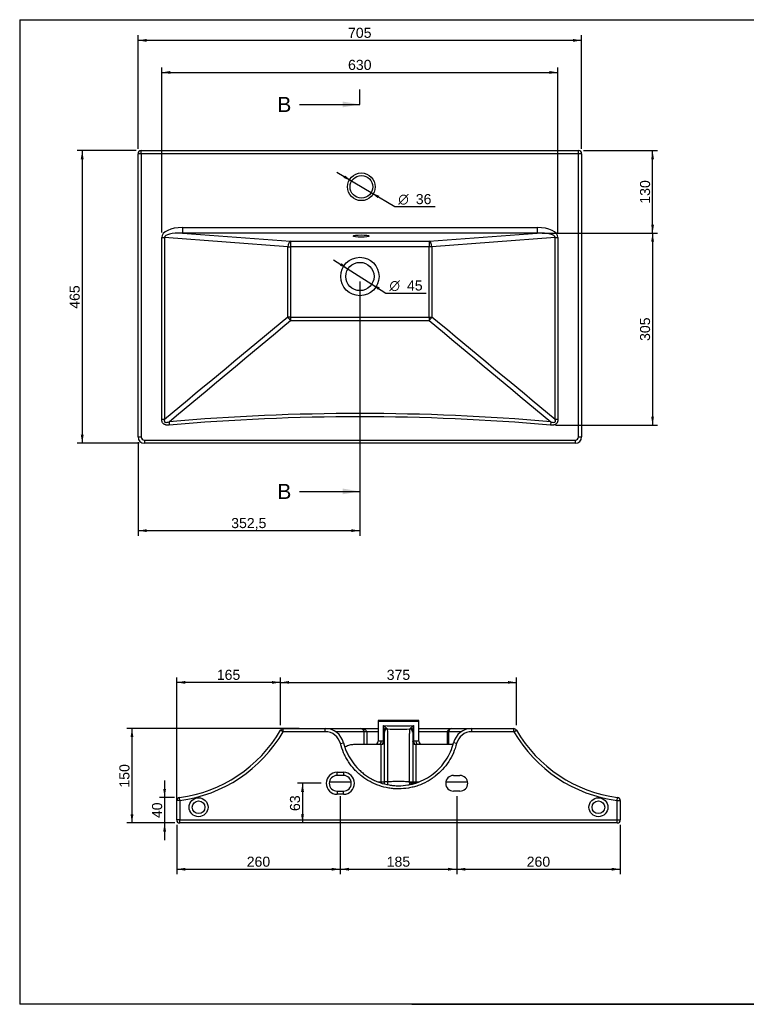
# Model space of a CAD drawing. Header units: millimetres. Extents: x 11 to 303, y 7 to 203.
# Tile 1 of 2: x 11 to 155, y 7 to 203. Entities that reach past the tile are written whole.
import ezdxf
from ezdxf.enums import TextEntityAlignment as Align
from ezdxf.lldxf.tags import DXFTag

# ---------------------------------------------------------------- set-up
doc = ezdxf.new("R2010")
doc.units = ezdxf.units.MM
for name, color, linetype in [('1', 7, 'Continuous'), ('Default', 7, 'Continuous'), ('LAVABO_BUTTERFLY', 7, 'Continuous'), ('Predefinito', 7, 'Continuous')]:
    doc.layers.add(name, color=color, linetype=linetype)
doc.styles.add('SEACAD_Arial', font='arial.ttf')
doc.styles.add('SEACAD_Solid_Edge_ANSI1_Symbols', font='semeca1.ttf')
tags = doc.linetypes.add('CENTER2', pattern=[28.575, 19.05, -3.175, 3.175, -3.175]).pattern_tags.tags
tags[10:11] = [DXFTag(74, 4), DXFTag(75, 0), DXFTag(340, '0'), DXFTag(46, 0.0), DXFTag(50, 0.0), DXFTag(44, 0.0), DXFTag(45, 0.0)]
tags[8:9] = [DXFTag(74, 4), DXFTag(75, 0), DXFTag(340, '0'), DXFTag(46, 0.0), DXFTag(50, 0.0), DXFTag(44, 0.0), DXFTag(45, 0.0)]
tags[6:7] = [DXFTag(74, 4), DXFTag(75, 0), DXFTag(340, '0'), DXFTag(46, 0.0), DXFTag(50, 0.0), DXFTag(44, 0.0), DXFTag(45, 0.0)]
tags[4:5] = [DXFTag(74, 4), DXFTag(75, 0), DXFTag(340, '0'), DXFTag(46, 0.0), DXFTag(50, 0.0), DXFTag(44, 0.0), DXFTag(45, 0.0)]
doc.dimstyles.new('ISO_PALLINATURA', dxfattribs={"dimtxt": 2, "dimasz": 1.7, "dimexe": 1, "dimexo": 1, "dimgap": 1, "dimtad": 1, "dimlfac": 8, "dimtxsty": 'SEACAD_Arial', "dimblk1": '_SE_FILLED', "dimblk2": '_SE_FILLED', "dimsah": 1, "dimcen": 1, "dimadec": 0, "dimazin": 0, "dimtfac": 1, "dimtmove": 0, "dimatfit": 3, "dimfxl": 1, "dimtolj": 1, "dimarcsym": 0})

# ---------------------------------------------------------------- blocks, each defined once
blk = doc.blocks.new('SE')
at = {"layer": 'LAVABO_BUTTERFLY', "color": 7, "linetype": 'Continuous'}
for p, q in [((35, 176.21), (34.37, 176.21)), ((34.37, 119.96), (34.37, 176.21)), ((35, 176.84), (121.87, 176.84)), ((35, 176.21), (35, 176.84)), ((121.87, 176.21), (35, 176.21)), ((35, 176.21), (35, 119.96)), ((121.87, 176.21), (121.87, 176.84)), ((122.5, 176.21), (121.87, 176.21)), ((121.87, 119.96), (121.87, 176.21)), ((122.5, 176.21), (122.5, 119.96)), ((43.2, 161.57), (113.67, 161.57)), ((43.2, 161.57), (43.2, 160.45)), ((113.67, 160.45), (43.2, 160.45)), ((43.2, 160.45), (64.66, 158.84)), ((92.21, 158.84), (113.67, 160.45)), ((113.67, 161.57), (113.67, 160.45)), ((39.08, 123.41), (39.08, 159.57)), ((39.08, 159.57), (39.63, 159.57)), ((39.63, 159.57), (39.63, 123.41)), ((64.12, 157.73), (39.63, 159.57)), ((64.66, 158.84), (92.21, 158.84)), ((64.66, 158.84), (64.66, 157.73)), ((92.21, 158.84), (92.21, 157.73)), ((117.25, 159.57), (92.75, 157.73)), ((117.25, 123.41), (117.25, 159.57)), ((117.25, 159.57), (117.79, 159.57)), ((117.79, 159.57), (117.79, 123.41)), ((64.12, 143.75), (64.12, 157.73)), ((64.12, 157.73), (64.66, 157.73)), ((64.66, 157.73), (64.66, 143.75)), ((92.21, 157.73), (64.66, 157.73)), ((92.21, 143.75), (92.21, 157.73)), ((92.75, 157.73), (92.21, 157.73)), ((92.75, 157.73), (92.75, 143.75)), ((64.66, 143.75), (64.12, 143.75)), ((64.66, 143.75), (64.66, 143.13)), ((92.21, 143.75), (92.21, 143.13)), ((92.21, 143.75), (92.75, 143.75)), ((39.63, 123.41), (39.08, 123.41)), ((117.79, 123.41), (117.25, 123.41)), ((40.53, 122.99), (40.58, 122.32)), ((116.35, 122.99), (116.29, 122.32)), ((34.37, 119.96), (35, 119.96)), ((35.62, 119.34), (121.25, 119.34)), ((35.62, 119.34), (35.62, 118.71)), ((121.25, 118.71), (121.25, 119.34)), ((121.87, 119.96), (122.5, 119.96)), ((121.25, 118.71), (35.62, 118.71))]:
    blk.add_line(p, q, dxfattribs=at)
for centre, radius in [((78.74, 169.65), 2.75), ((78.74, 169.65), 2.25), ((78.44, 151.84), 3.81), ((78.44, 151.84), 2.81)]:
    blk.add_circle(centre, radius, dxfattribs=at)
for centre, radius, start, end in [((35, 176.21), 0.625, 90, 180), ((121.87, 176.21), 0.625, 0, 90), ((7745.08, -9128.32), 12040.29, 129.638279, 129.789801), ((-13643.75, 16548.99), 21379.26, 309.797216, 309.881466), ((78.44, 9654.02), 9510.9, 269.917037, 270.082963), ((13800.62, 16548.99), 21379.26, 230.118534, 230.202784), ((-7588.21, -9128.32), 12040.29, 50.210199, 50.361721), ((78.44, -313.66), 438.29, 85.038, 94.962), ((35.62, 119.96), 1.25, 180, 270), ((35.62, 119.96), 0.625, 180, 270), ((121.25, 119.96), 0.625, 270, 0), ((121.25, 119.96), 1.25, 270, 0)]:
    blk.add_arc(centre, radius, start, end, dxfattribs=at)
for centre, major_axis, ratio, start_param, end_param in [((43.75, 159.3), (4.67, -0.35), 0.480881, 1.725513, 3.177643), ((43.75, 159.3), (4.13, -0.31), 0.271876, 1.725513, 3.177643), ((113.12, 159.3), (-4.67, -0.35), 0.480881, 3.105542, 4.557672), ((113.12, 159.3), (-4.13, -0.31), 0.271876, 3.105542, 4.557672), ((64.66, 157.73), (0.08, 1.12), 0.480881, 0.154717, 1.606847), ((92.21, 157.73), (0.08, -1.12), 0.480881, 1.534746, 2.986876), ((64.66, 143.75), (-0.717, 0.867), 0.390211, 1.258591, 2.014113), ((92.21, 143.75), (-0.717, -0.867), 0.390211, 1.12748, 1.883002)]:
    blk.add_ellipse(centre, major_axis=major_axis, ratio=ratio, start_param=start_param, end_param=end_param, dxfattribs=at)
blk.add_ellipse((78.7, 159.87), major_axis=(1.56, 0), ratio=0.135113, dxfattribs=at)
for points, knots in [([(64.66, 143.75), (69.25, 143.77), (73.84, 143.78), (83.03, 143.78), (87.62, 143.77), (92.21, 143.75)], [0, 0, 0, 0, 0.5, 0.5, 1, 1, 1, 1]), ([(40.58, 122.32), (40.5, 122.31), (40.41, 122.31), (40.23, 122.31), (40.14, 122.32), (40.01, 122.33), (39.96, 122.34), (39.88, 122.36), (39.83, 122.37), (39.75, 122.4), (39.71, 122.42), (39.62, 122.45), (39.58, 122.47), (39.51, 122.52), (39.47, 122.54), (39.4, 122.6), (39.37, 122.63), (39.28, 122.73), (39.23, 122.8), (39.17, 122.93), (39.15, 122.97), (39.13, 123.05), (39.12, 123.1), (39.09, 123.23), (39.08, 123.32), (39.08, 123.41)], [0, 0, 0, 0, 0.125, 0.125, 0.25, 0.25, 0.3125, 0.3125, 0.375, 0.375, 0.4375, 0.4375, 0.5, 0.5, 0.5625, 0.5625, 0.625, 0.625, 0.75, 0.75, 0.8125, 0.8125, 0.875, 0.875, 1, 1, 1, 1]), ([(39.63, 123.41), (39.61, 123.35), (39.6, 123.3), (39.58, 123.18), (39.58, 123.12), (39.62, 123.01), (39.65, 122.96), (39.75, 122.9), (39.81, 122.88), (39.97, 122.86), (40.09, 122.87), (40.31, 122.92), (40.42, 122.95), (40.53, 122.99)], [0, 0, 0, 0, 0.125, 0.125, 0.25, 0.25, 0.375, 0.375, 0.5, 0.5, 0.75, 0.75, 1, 1, 1, 1]), ([(116.29, 122.32), (103.7, 123.42), (91.07, 123.97), (65.79, 123.97), (53.18, 123.42), (40.58, 122.32)], [0, 0, 0, 0, 0.5, 0.5, 1, 1, 1, 1]), ([(117.79, 123.41), (117.79, 123.32), (117.78, 123.23), (117.76, 123.1), (117.74, 123.05), (117.72, 122.97), (117.7, 122.93), (117.66, 122.85), (117.64, 122.81), (117.59, 122.73), (117.56, 122.7), (117.5, 122.63), (117.47, 122.6), (117.4, 122.54), (117.36, 122.52), (117.25, 122.45), (117.17, 122.41), (117.04, 122.37), (117, 122.36), (116.91, 122.34), (116.87, 122.33), (116.73, 122.32), (116.64, 122.31), (116.47, 122.31), (116.38, 122.31), (116.29, 122.32)], [0, 0, 0, 0, 0.125, 0.125, 0.1875, 0.1875, 0.25, 0.25, 0.3125, 0.3125, 0.375, 0.375, 0.4375, 0.4375, 0.5, 0.5, 0.625, 0.625, 0.6875, 0.6875, 0.75, 0.75, 0.875, 0.875, 1, 1, 1, 1]), ([(116.35, 122.99), (116.45, 122.95), (116.56, 122.92), (116.78, 122.87), (116.9, 122.86), (117.07, 122.88), (117.13, 122.9), (117.22, 122.96), (117.26, 123.01), (117.29, 123.13), (117.29, 123.18), (117.28, 123.3), (117.26, 123.35), (117.25, 123.41)], [0, 0, 0, 0, 0.25, 0.25, 0.5, 0.5, 0.625, 0.625, 0.75, 0.75, 0.875, 0.875, 1, 1, 1, 1])]:
    blk.add_open_spline(points, degree=3, knots=knots, dxfattribs=at)
blk = doc.blocks.new('SE1')
at = {"layer": 'LAVABO_BUTTERFLY', "color": 7, "linetype": 'Continuous'}
for p, q in [((82.05, 63.55), (90.18, 63.55)), ((82.05, 63.55), (82.05, 59.55)), ((90.05, 63.67), (82.18, 63.67)), ((83.14, 59.52), (83.14, 62.66)), ((89.1, 62.66), (89.1, 59.52)), ((90.18, 59.55), (90.18, 63.55)), ((63.23, 61.42), (62.69, 61.74)), ((63.23, 62.05), (71.55, 62.05)), ((63.23, 61.42), (63.23, 62.05)), ((71.55, 61.42), (63.23, 61.42)), ((71.55, 62.05), (78.64, 62.05)), ((71.55, 61.42), (71.55, 62.05)), ((79.26, 61.42), (73.62, 61.42)), ((78.64, 62.05), (82.05, 62.05)), ((79.79, 61.42), (79.26, 61.42)), ((79.26, 58.92), (79.26, 61.42)), ((79.79, 61.42), (79.79, 58.92)), ((82.05, 61.42), (79.79, 61.42)), ((83.3, 61.36), (83.3, 61.66)), ((83.3, 51.45), (83.3, 61.36)), ((88.93, 61.66), (88.93, 61.36)), ((88.93, 61.36), (88.93, 51.45)), ((90.18, 62.05), (96.68, 62.05)), ((95.83, 61.42), (90.18, 61.42)), ((95.83, 58.92), (95.83, 61.42)), ((96.06, 61.42), (95.83, 61.42)), ((98.61, 61.42), (96.06, 61.42)), ((96.06, 61.42), (96.06, 58.92)), ((96.68, 62.05), (100.68, 62.05)), ((100.68, 62.05), (109, 62.05)), ((100.68, 61.42), (100.68, 62.05)), ((109, 61.42), (100.68, 61.42)), ((109, 61.42), (109, 62.05)), ((109, 61.42), (109.54, 61.74)), ((74.58, 59.07), (75.18, 59.22)), ((77.23, 58.92), (82.15, 58.92)), ((82.68, 59.55), (82.05, 59.55)), ((82.68, 51.42), (82.68, 58.89)), ((83.14, 59.52), (83.3, 59.52)), ((88.93, 59.52), (89.1, 59.52)), ((90.18, 59.55), (89.55, 59.55)), ((89.55, 58.89), (89.55, 51.42)), ((90.08, 58.92), (96.97, 58.92)), ((97.66, 59.07), (97.05, 59.22)), ((73.93, 53.37), (75.18, 53.37)), ((73.93, 52.75), (73.93, 53.37)), ((75.18, 53.37), (75.18, 52.75)), ((76.72, 51.42), (72.38, 51.42)), ((75.18, 52.75), (73.93, 52.75)), ((82.68, 51.42), (82.15, 51.42)), ((82.68, 51.23), (82.68, 51.42)), ((83.3, 51.42), (82.68, 51.42)), ((83.3, 51.05), (83.3, 51.45)), ((83.93, 51.45), (83.3, 51.45)), ((83.93, 51.45), (83.93, 50.91)), ((88.3, 51.27), (88.3, 51.45)), ((88.3, 51.45), (88.93, 51.45)), ((88.3, 51.27), (88.93, 51.27)), ((88.93, 51.45), (88.93, 51.27)), ((89.55, 51.42), (88.93, 51.42)), ((89.55, 51.27), (88.93, 51.27)), ((90.09, 51.42), (89.55, 51.42)), ((89.55, 51.42), (89.55, 51.27)), ((99.85, 51.42), (95.51, 51.42)), ((97.05, 52.75), (98.3, 52.75)), ((73.93, 49.62), (75.18, 49.62)), ((73.93, 49.62), (73.93, 49)), ((75.18, 49), (73.93, 49)), ((75.18, 49), (75.18, 49.62)), ((98.3, 49.62), (97.05, 49.62)), ((42.05, 43.92), (42.05, 47.74)), ((42.68, 47.74), (42.05, 47.74)), ((42.68, 47.74), (42.6, 48.36)), ((42.68, 47.74), (42.68, 43.92)), ((129.55, 47.74), (129.64, 48.36)), ((129.55, 43.92), (129.55, 47.74)), ((129.55, 47.74), (130.18, 47.74)), ((130.18, 47.74), (130.18, 43.92)), ((42.68, 43.92), (42.05, 43.92)), ((42.68, 43.92), (129.55, 43.92)), ((42.68, 43.3), (42.68, 43.92)), ((129.55, 43.3), (42.68, 43.3)), ((129.55, 43.3), (129.55, 43.92)), ((129.55, 43.92), (130.18, 43.92))]:
    blk.add_line(p, q, dxfattribs=at)
for centre, radius in [((46.4, 46.42), 1.88), ((46.4, 46.42), 1.25), ((125.83, 46.42), 1.88), ((125.83, 46.42), 1.25)]:
    blk.add_circle(centre, radius, dxfattribs=at)
for centre, radius, start, end in [((82.18, 63.55), 0.125, 90, 180), ((86.12, 112.64), 50.07, 266.589, 273.411), ((80.93, 59.67), 3.71, 41.5659, 53.568), ((79.01, 61.45), 4.3, 2.7841, 16.2502), ((91.3, 59.67), 3.71, 126.432, 138.4341), ((93.22, 61.45), 4.3, 163.7498, 177.2159), ((90.05, 63.55), 0.125, 0, 90), ((38.98, 75.58), 27.46, 277.5746, 329.7227), ((38.98, 75.58), 28.08, 277.5746, 329.7227), ((63.23, 61.42), 0.625, 90, 149.7227), ((71.55, 58.3), 3.75, 14.3227, 90), ((71.55, 58.3), 3.12, 14.3227, 90), ((78.64, 61.42), 0.625, 0, 90), ((84.08, 62.38), 0.445, 213.6639, 245.3154), ((86.12, 211.04), 149.09, 269.1461, 270.8539), ((88.15, 62.38), 0.445, 294.6846, 326.3361), ((96.68, 61.42), 0.625, 90, 180), ((100.68, 58.3), 3.75, 90, 165.6773), ((100.68, 58.3), 3.12, 90, 165.6773), ((109, 61.42), 0.625, 30.2773, 90), ((133.25, 75.58), 28.08, 210.2773, 262.4254), ((133.25, 75.58), 27.46, 210.2773, 262.4254), ((81.43, 59.55), 0.625, 270, 0), ((82.09, 52.55), 6.37, 84.7097, 89.4647), ((82.63, 55.12), 4.43, 83.3958, 89.3257), ((89.6, 55.12), 4.43, 90.6743, 96.6042), ((90.14, 52.55), 6.37, 90.5353, 95.2903), ((90.8, 59.55), 0.625, 180, 270), ((73.93, 51.18), 2.19, 90, 270), ((75.18, 51.18), 2.19, 270, 90), ((73.93, 51.18), 1.56, 90, 270), ((75.18, 51.18), 1.56, 270, 90), ((91.43, 51.27), 3.13, 180, 186.38), ((91.43, 51.27), 2.5, 180, 184.7249), ((91.43, 51.27), 1.88, 180, 180.9383), ((97.05, 51.18), 1.56, 90, 270), ((98.3, 51.18), 1.56, 270, 90), ((42.68, 47.74), 0.625, 97.5746, 180), ((129.55, 47.74), 0.625, 0, 82.4254), ((42.68, 43.92), 0.625, 180, 270), ((129.55, 43.92), 0.625, 270, 0)]:
    blk.add_arc(centre, radius, start, end, dxfattribs=at)
for centre, major_axis, ratio, start_param, end_param in [((83.93, 61.66), (0.625, 0), 0.803872, 1.928736, 3.141593), ((83.93, 61.36), (0.625, 0), 0.989691, 1.625836, 3.141593), ((88.3, 61.36), (-0.625, 0), 0.989691, 3.141593, 4.65735), ((88.3, 61.66), (-0.625, 0), 0.803872, 3.141593, 4.354449), ((82.15, 59.55), (0, 0.625), 0.845905, 3.141593, 4.712389), ((82.68, 59.52), (0.057, 0.622), 0.731918, 3.265983, 4.779271), ((82.68, 59.52), (0.625, 0), 0.99642, 4.712389, 6.283185), ((89.55, 59.52), (0.625, 0), 0.99642, 3.141593, 4.712389), ((89.55, 59.52), (0.057, -0.622), 0.731918, 4.645507, 6.158795), ((90.08, 59.55), (0, -0.625), 0.845905, 4.712389, 6.283185)]:
    blk.add_ellipse(centre, major_axis=major_axis, ratio=ratio, start_param=start_param, end_param=end_param, dxfattribs=at)
for points, knots in [([(78.82, 62.01), (78.93, 62), (79.05, 61.97), (79.3, 61.9), (79.43, 61.85), (79.61, 61.73), (79.66, 61.69), (79.75, 61.57), (79.79, 61.5), (79.79, 61.42)], [0.2893364, 0.2893364, 0.2893364, 0.2893364, 0.5, 0.5, 0.75, 0.75, 0.875, 0.875, 1, 1, 1, 1]), ([(83.89, 61.97), (83.89, 61.88), (83.89, 61.74), (83.9, 61.44), (83.9, 61.33), (83.9, 61.07), (83.9, 60.93), (83.9, 60.47), (83.9, 60.12), (83.9, 59.53), (83.9, 59.32), (83.9, 58.88), (83.91, 58.65), (83.91, 57.93), (83.91, 57.42), (83.91, 56.61), (83.91, 56.33), (83.92, 55.75), (83.92, 55.46), (83.92, 54.57), (83.92, 53.96), (83.92, 52.72), (83.93, 52.08), (83.93, 51.45)], [0, 0, 0, 0, 0.125, 0.125, 0.1875, 0.1875, 0.25, 0.25, 0.375, 0.375, 0.4375, 0.4375, 0.5, 0.5, 0.625, 0.625, 0.6875, 0.6875, 0.75, 0.75, 0.875, 0.875, 1, 1, 1, 1]), ([(88.3, 51.45), (88.31, 52.08), (88.31, 52.72), (88.31, 53.96), (88.31, 54.57), (88.32, 55.46), (88.32, 55.75), (88.32, 56.33), (88.32, 56.61), (88.32, 57.42), (88.32, 57.93), (88.33, 58.65), (88.33, 58.88), (88.33, 59.32), (88.33, 59.53), (88.33, 60.12), (88.33, 60.47), (88.33, 60.93), (88.33, 61.07), (88.34, 61.33), (88.34, 61.44), (88.34, 61.74), (88.34, 61.88), (88.34, 61.97)], [0, 0, 0, 0, 0.125, 0.125, 0.25, 0.25, 0.3125, 0.3125, 0.375, 0.375, 0.5, 0.5, 0.5625, 0.5625, 0.625, 0.625, 0.75, 0.75, 0.8125, 0.8125, 0.875, 0.875, 1, 1, 1, 1]), ([(95.83, 61.42), (95.83, 61.5), (95.87, 61.58), (95.98, 61.7), (96.04, 61.74), (96.14, 61.8), (96.18, 61.82), (96.22, 61.84)], [0, 0, 0, 0, 0.125, 0.125, 0.25, 0.25, 0.3194109, 0.3194109, 0.3194109, 0.3194109]), ([(97.66, 59.07), (97.33, 57.78), (96.8, 56.59), (95.72, 54.93), (95.32, 54.41), (94.43, 53.44), (93.95, 53), (93.17, 52.39), (92.9, 52.2), (92.35, 51.84), (92.07, 51.67), (91.21, 51.2), (90.61, 50.94), (89.68, 50.61), (89.36, 50.52), (88.72, 50.36), (88.4, 50.29), (87.44, 50.13), (86.78, 50.07), (85.79, 50.07), (85.46, 50.08), (84.81, 50.14), (84.48, 50.18), (83.52, 50.34), (82.88, 50.5), (81.95, 50.82), (81.64, 50.94), (81.03, 51.21), (80.74, 51.35), (79.88, 51.82), (79.33, 52.18), (78.55, 52.79), (78.3, 53), (77.82, 53.45), (77.58, 53.68), (76.92, 54.4), (76.52, 54.92), (75.98, 55.74), (75.81, 56.03), (75.49, 56.61), (75.35, 56.9), (74.95, 57.81), (74.74, 58.43), (74.58, 59.07)], [0, 0, 0, 0, 0.125, 0.125, 0.1875, 0.1875, 0.25, 0.25, 0.28125, 0.28125, 0.3125, 0.3125, 0.375, 0.375, 0.40625, 0.40625, 0.4375, 0.4375, 0.5, 0.5, 0.53125, 0.53125, 0.5625, 0.5625, 0.625, 0.625, 0.65625, 0.65625, 0.6875, 0.6875, 0.75, 0.75, 0.78125, 0.78125, 0.8125, 0.8125, 0.875, 0.875, 0.90625, 0.90625, 0.9375, 0.9375, 1, 1, 1, 1]), ([(75.18, 59.22), (75.34, 58.62), (75.54, 58.03), (75.91, 57.17), (76.05, 56.89), (76.35, 56.35), (76.51, 56.08), (77.02, 55.29), (77.4, 54.8), (78.03, 54.12), (78.25, 53.9), (78.7, 53.48), (78.94, 53.27), (79.68, 52.7), (80.2, 52.36), (81.01, 51.91), (81.29, 51.78), (81.86, 51.53), (82.16, 51.41), (83.04, 51.11), (83.64, 50.95), (84.56, 50.8), (84.86, 50.76), (85.48, 50.71), (85.8, 50.69), (86.74, 50.69), (87.35, 50.75), (88.27, 50.9), (88.57, 50.96), (89.17, 51.11), (89.48, 51.2), (90.36, 51.51), (90.93, 51.76), (92.02, 52.35), (92.54, 52.69), (94.02, 53.84), (94.86, 54.75), (95.89, 56.33), (96.19, 56.88), (96.69, 58.03), (96.9, 58.62), (97.05, 59.22)], [0, 0, 0, 0, 0.0625, 0.0625, 0.09375, 0.09375, 0.125, 0.125, 0.1875, 0.1875, 0.21875, 0.21875, 0.25, 0.25, 0.3125, 0.3125, 0.34375, 0.34375, 0.375, 0.375, 0.4375, 0.4375, 0.46875, 0.46875, 0.5, 0.5, 0.5625, 0.5625, 0.59375, 0.59375, 0.625, 0.625, 0.6875, 0.6875, 0.75, 0.75, 0.875, 0.875, 0.9375, 0.9375, 1, 1, 1, 1]), ([(75.42, 58.41), (75.46, 58.43), (75.51, 58.45), (75.86, 58.61), (76.15, 58.72), (76.71, 58.88), (76.98, 58.92), (77.23, 58.92)], [0.7332976, 0.7332976, 0.7332976, 0.7332976, 0.75, 0.75, 0.875, 0.875, 1, 1, 1, 1]), ([(88.3, 51.45), (87.94, 51.46), (87.57, 51.49), (87.03, 51.51), (86.84, 51.52), (86.48, 51.53), (86.3, 51.54), (85.93, 51.54), (85.75, 51.53), (85.39, 51.52), (85.2, 51.51), (84.66, 51.49), (84.29, 51.46), (83.93, 51.45)], [0, 0, 0, 0, 0.25, 0.25, 0.375, 0.375, 0.5, 0.5, 0.625, 0.625, 0.75, 0.75, 1, 1, 1, 1])]:
    blk.add_open_spline(points, degree=3, knots=knots, dxfattribs=at)
blk = doc.blocks.new('SE3')
at = {"color": 7, "linetype": 'Continuous', "style": 'SEACAD_Arial'}
blk.add_text('B', height=3, dxfattribs=at).set_placement((62.03, 187.51), align=Align.TOP_LEFT)
blk = doc.blocks.new('SE4')
at = {"color": 7, "linetype": 'Continuous', "style": 'SEACAD_Arial'}
blk.add_text('B', height=3, dxfattribs=at).set_placement((62.03, 110.65), align=Align.TOP_LEFT)
blk = doc.blocks.new('SEANNOT_GROUP2')
at = {"linetype": 'Continuous'}
blk.add_hatch(color=7, dxfattribs=at).paths.add_polyline_path([(75.04, 185.44), (78.44, 186.01), (75.04, 186.58)])
at = {"color": 7, "linetype": 'Continuous'}
blk.add_lwpolyline([(66.44, 186.01), (78.44, 186.01)], dxfattribs=at)
blk = doc.blocks.new('SEANNOT_GROUP3')
at = {"linetype": 'Continuous'}
blk.add_hatch(color=7, dxfattribs=at).paths.add_polyline_path([(75.04, 108.59), (78.44, 109.15), (75.04, 109.72)])
at = {"color": 7, "linetype": 'Continuous'}
blk.add_lwpolyline([(66.44, 109.15), (78.44, 109.15)], dxfattribs=at)
blk = doc.blocks.new('SE2')
at = {"layer": 'Default', "color": 7, "linetype": 'CENTER2'}
for p, q in [((78.44, 186.01), (78.44, 189.01)), ((78.44, 109.15), (78.44, 106.15))]:
    blk.add_line(p, q, dxfattribs=at)
at = {"layer": 'Default', "color": 7, "linetype": 'CENTER2', "const_width": 0.00035}
blk.add_lwpolyline([(78.44, 186.01), (78.44, 109.15)], dxfattribs=at)
at = {"layer": 'Default'}
for name in ['SE3', 'SEANNOT_GROUP2', 'SE4', 'SEANNOT_GROUP3']:
    blk.add_blockref(name, (0, 0), dxfattribs=at)
blk = doc.blocks.new('DMBLK281')
at = {"layer": 'Default', "linetype": 'Continuous'}
for points in [[(22.99, 175.14), (23.56, 175.14), (23.28, 176.84)], [(22.99, 120.41), (23.28, 118.71), (23.56, 120.41)]]:
    blk.add_hatch(color=7, dxfattribs=at).paths.add_polyline_path(points)
at = {"layer": 'Default', "color": 7, "linetype": 'Continuous'}
for p, q in [((34, 176.84), (22.28, 176.84)), ((23.28, 176.84), (23.28, 118.71)), ((34.62, 118.71), (22.28, 118.71))]:
    blk.add_line(p, q, dxfattribs=at)
at = {"layer": 'Default', "color": 7, "linetype": 'Continuous', "style": 'SEACAD_Arial'}
blk.add_text('465', height=2, rotation=90, dxfattribs=at).set_placement((20.78, 145.43), align=Align.TOP_LEFT)
blk = doc.blocks.new('_SE_FILLED')
at = {"color": 0}
blk.add_line((0, 0), (-1, 0), dxfattribs=at)
blk.add_solid([(0, 0), (-1, -0.1665), (-1, 0.1665), (0, 0)], dxfattribs=at)
blk = doc.blocks.new('DMBLK282')
at = {"layer": 'Default', "linetype": 'Continuous'}
for points in [[(36.07, 199.02), (34.37, 198.74), (36.07, 198.45)], [(120.8, 199.02), (120.8, 198.45), (122.5, 198.74)]]:
    blk.add_hatch(color=7, dxfattribs=at).paths.add_polyline_path(points)
at = {"layer": 'Default', "color": 7, "linetype": 'Continuous'}
for p, q in [((34.37, 177.21), (34.37, 199.74)), ((122.5, 177.21), (122.5, 199.74)), ((122.5, 198.74), (34.37, 198.74))]:
    blk.add_line(p, q, dxfattribs=at)
at = {"layer": 'Default', "color": 7, "linetype": 'Continuous', "style": 'SEACAD_Arial'}
blk.add_text('705', height=2, dxfattribs=at).set_placement((76.09, 201.24), align=Align.TOP_LEFT)
blk = doc.blocks.new('DMBLK283')
at = {"layer": 'Default', "linetype": 'Continuous'}
for points in [[(40.78, 192.65), (39.08, 192.37), (40.78, 192.08)], [(116.09, 192.65), (116.09, 192.08), (117.79, 192.37)]]:
    blk.add_hatch(color=7, dxfattribs=at).paths.add_polyline_path(points)
at = {"layer": 'Default', "color": 7, "linetype": 'Continuous'}
for p, q in [((39.08, 160.57), (39.08, 193.37)), ((39.08, 192.37), (117.79, 192.37)), ((117.79, 160.57), (117.79, 193.37))]:
    blk.add_line(p, q, dxfattribs=at)
at = {"layer": 'Default', "color": 7, "linetype": 'Continuous', "style": 'SEACAD_Arial'}
blk.add_text('630', height=2, dxfattribs=at).set_placement((76.09, 194.87), align=Align.TOP_LEFT)
blk = doc.blocks.new('DMBLK284')
at = {"layer": 'Default', "linetype": 'Continuous'}
for points in [[(136.87, 158.75), (136.59, 160.45), (136.31, 158.75)], [(136.87, 124.02), (136.31, 124.02), (136.59, 122.32)]]:
    blk.add_hatch(color=7, dxfattribs=at).paths.add_polyline_path(points)
at = {"layer": 'Default', "color": 7, "linetype": 'Continuous'}
for p, q in [((114.67, 160.45), (137.59, 160.45)), ((136.59, 160.45), (136.59, 122.32)), ((117.29, 122.32), (137.59, 122.32))]:
    blk.add_line(p, q, dxfattribs=at)
at = {"layer": 'Default', "color": 7, "linetype": 'Continuous', "style": 'SEACAD_Arial'}
blk.add_text('305', height=2, rotation=90, dxfattribs=at).set_placement((134.09, 139.04), align=Align.TOP_LEFT)
blk = doc.blocks.new('DMBLK285')
at = {"layer": 'Default', "linetype": 'Continuous'}
for points in [[(75.49, 171.91), (75.2, 171.42), (76.81, 170.8)], [(82.28, 167.87), (80.67, 168.5), (81.99, 167.39)]]:
    blk.add_hatch(color=7, dxfattribs=at).paths.add_polyline_path(points)
at = {"layer": 'Default', "color": 7, "linetype": 'Continuous'}
for p, q in [((73.88, 172.54), (80.67, 168.5)), ((80.67, 168.5), (85.37, 165.71)), ((85.37, 165.71), (93.38, 165.71))]:
    blk.add_line(p, q, dxfattribs=at)
for s, style, p in [('O', 'SEACAD_Solid_Edge_ANSI1_Symbols', (86.07, 168.21)), ('36', 'SEACAD_Arial', (89.55, 168.21))]:
    blk.add_text(s, height=2, dxfattribs=dict(at, style=style)).set_placement(p, align=Align.TOP_LEFT)
blk = doc.blocks.new('DMBLK286')
at = {"layer": 'Default', "linetype": 'Continuous'}
for points in [[(74.78, 154.49), (74.47, 154.02), (76.06, 153.34)], [(82.4, 149.66), (80.81, 150.33), (82.09, 149.18)]]:
    blk.add_hatch(color=7, dxfattribs=at).paths.add_polyline_path(points)
at = {"layer": 'Default', "color": 7, "linetype": 'Continuous'}
for p, q in [((73.19, 155.17), (80.81, 150.33)), ((80.81, 150.33), (83.62, 148.55)), ((83.62, 148.55), (91.63, 148.55))]:
    blk.add_line(p, q, dxfattribs=at)
for s, style, p in [('O', 'SEACAD_Solid_Edge_ANSI1_Symbols', (84.32, 151.05)), ('45', 'SEACAD_Arial', (87.8, 151.05))]:
    blk.add_text(s, height=2, dxfattribs=dict(at, style=style)).set_placement(p, align=Align.TOP_LEFT)
blk = doc.blocks.new('DMBLK287')
at = {"layer": 'Default', "linetype": 'Continuous'}
for points in [[(66.76, 49.48), (67.33, 49.48), (67.05, 51.18)], [(66.76, 45), (67.05, 43.3), (67.33, 45)]]:
    blk.add_hatch(color=7, dxfattribs=at).paths.add_polyline_path(points)
at = {"layer": 'Default', "color": 7, "linetype": 'Continuous'}
for p, q in [((70.74, 51.18), (66.05, 51.18)), ((67.05, 51.18), (67.05, 43.3))]:
    blk.add_line(p, q, dxfattribs=at)
at = {"layer": 'Default', "color": 7, "linetype": 'Continuous', "style": 'SEACAD_Arial'}
blk.add_text('63', height=2, rotation=90, dxfattribs=at).set_placement((64.55, 45.67), align=Align.TOP_LEFT)
blk = doc.blocks.new('DMBLK288')
at = {"layer": 'Default', "linetype": 'Continuous'}
for points in [[(32.88, 60.35), (33.45, 60.35), (33.16, 62.05)], [(32.88, 45), (33.16, 43.3), (33.45, 45)]]:
    blk.add_hatch(color=7, dxfattribs=at).paths.add_polyline_path(points)
at = {"layer": 'Default', "color": 7, "linetype": 'Continuous'}
for p, q in [((66.39, 62.05), (32.16, 62.05)), ((33.16, 62.05), (33.16, 43.3)), ((41.68, 43.3), (32.16, 43.3))]:
    blk.add_line(p, q, dxfattribs=at)
at = {"layer": 'Default', "color": 7, "linetype": 'Continuous', "style": 'SEACAD_Arial'}
blk.add_text('150', height=2, rotation=90, dxfattribs=at).set_placement((30.66, 50.32), align=Align.TOP_LEFT)
blk = doc.blocks.new('DMBLK292')
at = {"layer": 'Default', "linetype": 'Continuous'}
for points in [[(36.07, 101.08), (36.07, 101.64), (34.37, 101.36)], [(76.74, 101.08), (78.44, 101.36), (76.74, 101.64)]]:
    blk.add_hatch(color=7, dxfattribs=at).paths.add_polyline_path(points)
at = {"layer": 'Default', "color": 7, "linetype": 'Continuous'}
for p, q in [((78.44, 150.84), (78.44, 100.36)), ((34.37, 118.96), (34.37, 100.36)), ((34.37, 101.36), (78.44, 101.36))]:
    blk.add_line(p, q, dxfattribs=at)
at = {"layer": 'Default', "color": 7, "linetype": 'Continuous', "style": 'SEACAD_Arial'}
blk.add_text('352,5', height=2, dxfattribs=at).set_placement((52.88, 103.86), align=Align.TOP_LEFT)
blk = doc.blocks.new('DMBLK293')
at = {"layer": 'Default', "linetype": 'Continuous'}
for points in [[(136.87, 175.14), (136.59, 176.84), (136.31, 175.14)], [(136.87, 162.15), (136.31, 162.15), (136.59, 160.45)]]:
    blk.add_hatch(color=7, dxfattribs=at).paths.add_polyline_path(points)
at = {"layer": 'Default', "color": 7, "linetype": 'Continuous'}
for p, q in [((122.87, 176.84), (137.59, 176.84)), ((136.59, 160.45), (136.59, 176.84)), ((114.67, 160.45), (137.59, 160.45))]:
    blk.add_line(p, q, dxfattribs=at)
at = {"layer": 'Default', "color": 7, "linetype": 'Continuous', "style": 'SEACAD_Arial'}
blk.add_text('130', height=2, rotation=90, dxfattribs=at).set_placement((134.09, 166.3), align=Align.TOP_LEFT)
blk = doc.blocks.new('DMBLK297')
at = {"layer": 'Default', "linetype": 'Continuous'}
for points in [[(43.75, 33.83), (43.75, 34.39), (42.05, 34.11)], [(72.85, 33.83), (74.55, 34.11), (72.85, 34.39)]]:
    blk.add_hatch(color=7, dxfattribs=at).paths.add_polyline_path(points)
at = {"layer": 'Default', "color": 7, "linetype": 'Continuous'}
for p, q in [((74.55, 48.62), (74.55, 33.11)), ((42.05, 42.92), (42.05, 33.11)), ((42.05, 34.11), (74.55, 34.11))]:
    blk.add_line(p, q, dxfattribs=at)
at = {"layer": 'Default', "color": 7, "linetype": 'Continuous', "style": 'SEACAD_Arial'}
blk.add_text('260', height=2, dxfattribs=at).set_placement((55.96, 36.61), align=Align.TOP_LEFT)
blk = doc.blocks.new('DMBLK298')
at = {"layer": 'Default', "linetype": 'Continuous'}
for points in [[(76.25, 33.83), (76.25, 34.39), (74.55, 34.11)], [(95.98, 33.83), (97.68, 34.11), (95.98, 34.39)]]:
    blk.add_hatch(color=7, dxfattribs=at).paths.add_polyline_path(points)
at = {"layer": 'Default', "color": 7, "linetype": 'Continuous'}
for p, q in [((74.55, 48.62), (74.55, 33.11)), ((97.68, 48.62), (97.68, 33.11)), ((74.55, 34.11), (97.68, 34.11))]:
    blk.add_line(p, q, dxfattribs=at)
at = {"layer": 'Default', "color": 7, "linetype": 'Continuous', "style": 'SEACAD_Arial'}
blk.add_text('185', height=2, dxfattribs=at).set_placement((83.77, 36.61), align=Align.TOP_LEFT)
blk = doc.blocks.new('DMBLK299')
at = {"layer": 'Default', "linetype": 'Continuous'}
for points in [[(99.38, 33.83), (99.38, 34.39), (97.68, 34.11)], [(128.48, 33.83), (130.18, 34.11), (128.48, 34.39)]]:
    blk.add_hatch(color=7, dxfattribs=at).paths.add_polyline_path(points)
at = {"layer": 'Default', "color": 7, "linetype": 'Continuous'}
for p, q in [((97.68, 48.62), (97.68, 33.11)), ((130.18, 42.92), (130.18, 33.11)), ((97.68, 34.11), (130.18, 34.11))]:
    blk.add_line(p, q, dxfattribs=at)
at = {"layer": 'Default', "color": 7, "linetype": 'Continuous', "style": 'SEACAD_Arial'}
blk.add_text('260', height=2, dxfattribs=at).set_placement((111.58, 36.61), align=Align.TOP_LEFT)
blk = doc.blocks.new('DMBLK300')
at = {"layer": 'Default', "linetype": 'Continuous'}
for points in [[(64.39, 71.5), (62.69, 71.22), (64.39, 70.94)], [(107.84, 71.5), (107.84, 70.94), (109.54, 71.22)]]:
    blk.add_hatch(color=7, dxfattribs=at).paths.add_polyline_path(points)
at = {"layer": 'Default', "color": 7, "linetype": 'Continuous'}
for p, q in [((62.69, 62.74), (62.69, 72.22)), ((62.69, 71.22), (109.54, 71.22)), ((109.54, 62.74), (109.54, 72.22))]:
    blk.add_line(p, q, dxfattribs=at)
at = {"layer": 'Default', "color": 7, "linetype": 'Continuous', "style": 'SEACAD_Arial'}
blk.add_text('375', height=2, dxfattribs=at).set_placement((83.77, 73.72), align=Align.TOP_LEFT)
blk = doc.blocks.new('DMBLK301')
at = {"layer": 'Default', "linetype": 'Continuous'}
for points in [[(43.75, 71.5), (42.05, 71.22), (43.75, 70.94)], [(60.99, 71.5), (60.99, 70.94), (62.69, 71.22)]]:
    blk.add_hatch(color=7, dxfattribs=at).paths.add_polyline_path(points)
at = {"layer": 'Default', "color": 7, "linetype": 'Continuous'}
for p, q in [((42.05, 44.92), (42.05, 72.22)), ((62.69, 71.22), (42.05, 71.22)), ((62.69, 62.74), (62.69, 72.22))]:
    blk.add_line(p, q, dxfattribs=at)
at = {"layer": 'Default', "color": 7, "linetype": 'Continuous', "style": 'SEACAD_Arial'}
blk.add_text('165', height=2, dxfattribs=at).set_placement((50.02, 73.72), align=Align.TOP_LEFT)
blk = doc.blocks.new('DMBLK302')
at = {"layer": 'Default', "linetype": 'Continuous'}
for points in [[(39.37, 50.06), (39.65, 48.36), (39.93, 50.06)], [(39.37, 41.6), (39.93, 41.6), (39.65, 43.3)]]:
    blk.add_hatch(color=7, dxfattribs=at).paths.add_polyline_path(points)
at = {"layer": 'Default', "color": 7, "linetype": 'Continuous'}
for p, q in [((39.65, 51.76), (39.65, 39.9)), ((41.6, 48.36), (38.65, 48.36)), ((41.68, 43.3), (38.65, 43.3))]:
    blk.add_line(p, q, dxfattribs=at)
at = {"layer": 'Default', "color": 7, "linetype": 'Continuous', "style": 'SEACAD_Arial'}
blk.add_text('40', height=2, rotation=90, dxfattribs=at).set_placement((37.15, 44.26), align=Align.TOP_LEFT)

msp = doc.modelspace()

# ---------------------------------------------------------------- linework, layer by layer
at = {"layer": '1', "color": 7, "linetype": 'Continuous'}
for p, q in [((10.8564, 202.845), (284.3566, 202.845)), ((10.8564, 202.845), (10.8564, 7.2813)), ((284.3566, 7.2813), (10.8564, 7.2813)), ((88.7928, 7.3094), (284.3566, 7.3094))]:
    msp.add_line(p, q, dxfattribs=at)
at = {"layer": 'Predefinito', "color": 7, "linetype": 'Continuous'}
msp.add_line((88.7928, 7.3094), (88.7928, 7.2813), dxfattribs=at)

# ---------------------------------------------------------------- block references
at = {"layer": 'Default'}
for name in ['SE2', 'SE', 'SE1']:
    msp.add_blockref(name, (0, 0), dxfattribs=at)

# ---------------------------------------------------------------- dimensions: what is measured, and where the dimension line sits
at = {"layer": 'Default', "color": 7, "linetype": 'Continuous'}
for base, p1, p2, picture, middle in [((34.3736, 198.7374), (122.4986, 176.2117), (34.3736, 176.2117), 'DMBLK282', (78.4361, 198.7374)), ((74.5534, 34.1085), (42.0534, 43.9208), (74.5534, 49.6211), 'DMBLK297', (58.3034, 34.1085)), ((130.1784, 34.1085), (97.6784, 49.6211), (130.1784, 43.9208), 'DMBLK299', (113.9284, 34.1085))]:
    dim = msp.add_linear_dim(base=base, p1=p1, p2=p2, text='\\A1;<>', dimstyle='ISO_PALLINATURA', dxfattribs=at)
    dim.commit()
    dim.dimension.update_dxf_attribs({"geometry": picture, "text_midpoint": middle, "dimtype": 160})
for base, p1, p2, angle, picture, middle, dimtype in [((39.0846, 192.365), (39.0846, 159.5667), (117.7875, 159.5667), 0, 'DMBLK283', (78.436, 192.365), 161), ((136.5889, 176.8367), (113.6714, 160.454), (121.8736, 176.8367), 90, 'DMBLK293', (136.5889, 168.6453), 160), ((136.5889, 122.3206), (113.6714, 160.454), (116.2879, 122.3206), 90, 'DMBLK284', (136.5889, 141.3873), 160), ((62.6876, 71.2206), (62.6876, 61.7359), (109.5441, 61.7359), 0, 'DMBLK300', (86.1159, 71.2206), 161), ((39.6516, 43.2958), (42.596, 48.3624), (42.6784, 43.2958), 90, 'DMBLK302', (39.6516, 45.8291), 160), ((67.0452, 43.2958), (71.7409, 51.1836), (42.6784, 43.2958), 90, 'DMBLK287', (67.0452, 47.2397), 160)]:
    dim = msp.add_linear_dim(base=base, p1=p1, p2=p2, angle=angle, text='\\A1;<>', dimstyle='ISO_PALLINATURA', override={"dimdec": 0, "dimtdec": 0}, dxfattribs=at)
    dim.commit()
    dim.dimension.update_dxf_attribs({"geometry": picture, "text_midpoint": middle, "dimtype": dimtype})
for base, p1, p2, angle, picture, middle, dimtype in [((23.2774, 118.7117), (34.9986, 176.8367), (35.6236, 118.7117), 90, 'DMBLK281', (23.2774, 147.7742), 160), ((33.1618, 43.2958), (67.3873, 62.0458), (42.6784, 43.2958), 90, 'DMBLK288', (33.1618, 52.6708), 160), ((74.5534, 34.1085), (74.5534, 49.6211), (97.6784, 49.6211), 0, 'DMBLK298', (86.1159, 34.1085), 161)]:
    dim = msp.add_linear_dim(base=base, p1=p1, p2=p2, angle=angle, text='\\A1;<>', dimstyle='ISO_PALLINATURA', dxfattribs=at)
    dim.commit()
    dim.dimension.update_dxf_attribs({"geometry": picture, "text_midpoint": middle, "dimtype": dimtype})
for base, p1, p2, override, picture, middle in [((78.4361, 101.36), (34.3736, 176.2117), (78.4361, 151.8367), {"dimdec": 1, "dimtdec": 1}, 'DMBLK292', (56.4048, 101.36)), ((42.0534, 71.2206), (62.6876, 61.7359), (42.0534, 43.9208), {"dimdec": 0, "dimtdec": 0}, 'DMBLK301', (52.3705, 71.2206))]:
    dim = msp.add_linear_dim(base=base, p1=p1, p2=p2, text='\\A1;<>', dimstyle='ISO_PALLINATURA', override=override, dxfattribs=at)
    dim.commit()
    dim.dimension.update_dxf_attribs({"geometry": picture, "text_midpoint": middle, "dimtype": 160})
for p1, p2, picture, middle in [((76.8059, 170.7988), (80.6741, 168.4995), 'DMBLK285', (85.3706, 165.7078)), ((76.0614, 153.3437), (80.8107, 150.3296), 'DMBLK286', (83.6178, 148.5482))]:
    dim = msp.add_diameter_dim_2p(p1=p1, p2=p2, text='\\A1;<>', dimstyle='ISO_PALLINATURA', override={"dimtad": 0, "dimtih": 1, "dimtoh": 1, "dimtofl": 0}, dxfattribs=at)
    dim.commit()
    dim.dimension.update_dxf_attribs({"geometry": picture, "text_midpoint": middle, "dimtype": 163})

doc.saveas('drawing.dxf')
